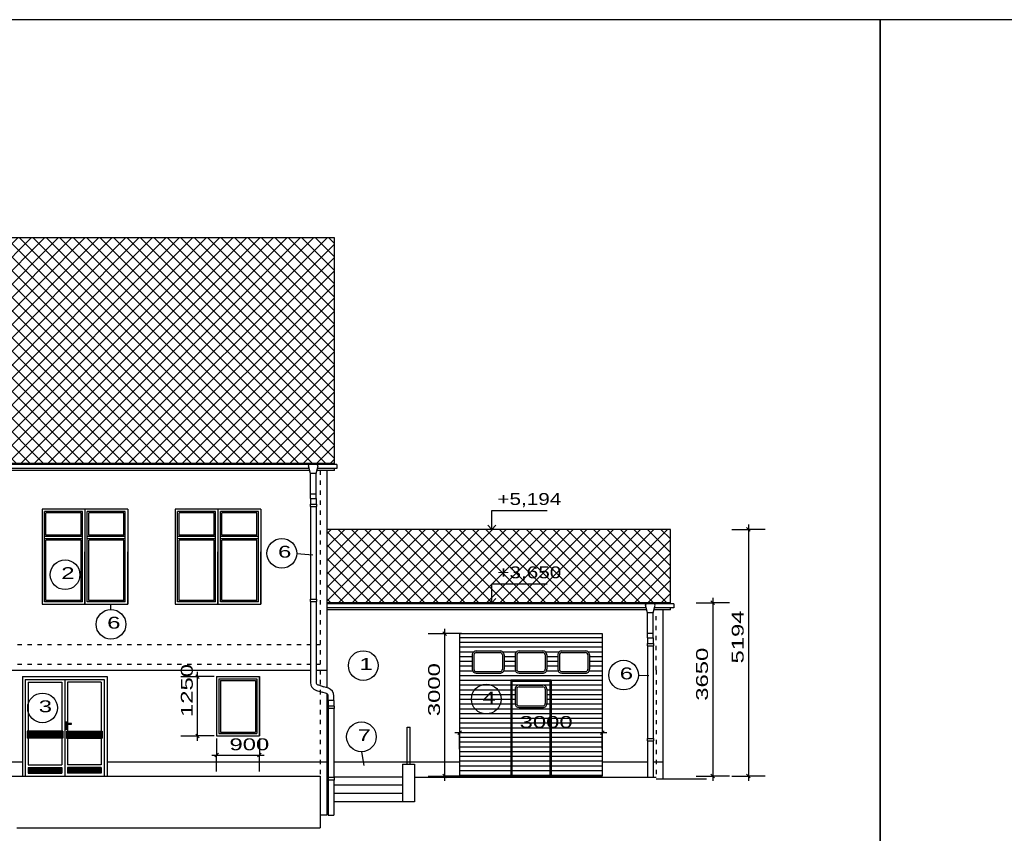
# Model space of a CAD drawing. Extents: x -196363 to 398972, y -489949 to -260582.
# Tile 131 of 256: x 184973 to 205691, y -417267 to -400137. Entities that reach past the tile are written whole.
import ezdxf

# ---------------------------------------------------------------- set-up
doc = ezdxf.new("R2010")
doc.units = 0
doc.header["$MEASUREMENT"] = 0
doc.linetypes.add('DASHED1', pattern=[1, 0.3, -0.4, 0.3])
for name, color, linetype in [('dvere', 1, 'Continuous'), ('koty', 1, 'Continuous'), ('legenda', 1, 'Continuous'), ('navrh', 2, 'Continuous'), ('noszdiv', 1, 'Continuous'), ('okapy', 9, 'Continuous'), ('okna', 2, 'Continuous')]:
    doc.layers.add(name, color=color, linetype=linetype)
doc.styles.add('SPIRITTXTSTYLE1', font='ROMAN')
doc.styles.add('SPIRITTXTSTYLE4', font='ORIG')
doc.dimstyles.new('SPIRITSTYLE10', dxfattribs={"dimtxt": 250, "dimasz": 12.7, "dimexe": 350, "dimexo": 540.327026, "dimgap": 100, "dimtad": 1, "dimdec": 3, "dimzin": 0, "dimdsep": 46, "dimlunit": 7, "dimtxsty": 'SPIRITTXTSTYLE1', "dimblk1": '_TICKMARKS10', "dimblk2": '_TICKMARKS10', "dimsah": 1, "dimcen": 0.09, "dimdle": 100, "dimclrd": 1, "dimclre": 1, "dimclrt": 1, "dimadec": 0, "dimazin": 0, "dimtfac": 1, "dimtdec": 4, "dimtofl": 0, "dimtmove": 1, "dimatfit": 0, "dimfxl": 0, "dimtolj": 1, "dimtzin": 0, "dimarcsym": 0})
doc.dimstyles.new('SPIRITSTYLE11', dxfattribs={"dimtxt": 250, "dimasz": 12.7, "dimexe": 350, "dimexo": 1290.383667, "dimgap": 100, "dimtad": 1, "dimdec": 3, "dimzin": 0, "dimdsep": 46, "dimlunit": 7, "dimtxsty": 'SPIRITTXTSTYLE1', "dimblk1": '_TICKMARKS11', "dimblk2": '_TICKMARKS11', "dimsah": 1, "dimcen": 0.09, "dimdle": 100, "dimclrd": 1, "dimclre": 1, "dimclrt": 1, "dimadec": 0, "dimazin": 0, "dimtfac": 1, "dimtdec": 4, "dimtofl": 0, "dimtmove": 1, "dimatfit": 0, "dimfxl": 0, "dimtolj": 1, "dimtzin": 0, "dimarcsym": 0})
doc.dimstyles.new('SPIRITSTYLE733', dxfattribs={"dimtxt": 250, "dimasz": 12.7, "dimexe": 350, "dimexo": 50.781734, "dimgap": 100, "dimtad": 1, "dimdec": 3, "dimzin": 0, "dimdsep": 46, "dimlunit": 7, "dimtxsty": 'SPIRITTXTSTYLE1', "dimblk1": '_TICKMARKS733', "dimblk2": '_TICKMARKS733', "dimsah": 1, "dimcen": 0.09, "dimdle": 100, "dimclrd": 1, "dimclre": 1, "dimclrt": 1, "dimadec": 0, "dimazin": 0, "dimtfac": 1, "dimtdec": 4, "dimtofl": 0, "dimtmove": 1, "dimatfit": 0, "dimfxl": 0, "dimtolj": 1, "dimtzin": 0, "dimarcsym": 0})
doc.dimstyles.new('SPIRITSTYLE734', dxfattribs={"dimtxt": 250, "dimasz": 12.7, "dimexe": 350, "dimexo": 51.16621, "dimgap": 100, "dimtad": 1, "dimdec": 3, "dimzin": 0, "dimdsep": 46, "dimlunit": 7, "dimtxsty": 'SPIRITTXTSTYLE1', "dimblk1": '_TICKMARKS734', "dimblk2": '_TICKMARKS734', "dimsah": 1, "dimcen": 0.09, "dimdle": 100, "dimclrd": 1, "dimclre": 1, "dimclrt": 1, "dimadec": 0, "dimazin": 0, "dimtfac": 1, "dimtdec": 4, "dimtofl": 0, "dimtmove": 1, "dimatfit": 0, "dimfxl": 0, "dimtolj": 1, "dimtzin": 0, "dimarcsym": 0})
doc.dimstyles.new('SPIRITSTYLE8', dxfattribs={"dimtxt": 250, "dimasz": 12.7, "dimexe": 350, "dimexo": 781.341797, "dimgap": 100, "dimtad": 1, "dimdec": 3, "dimzin": 0, "dimdsep": 46, "dimlunit": 7, "dimtxsty": 'SPIRITTXTSTYLE1', "dimblk1": '_TICKMARKS8', "dimblk2": '_TICKMARKS8', "dimsah": 1, "dimcen": 0.09, "dimdle": 100, "dimclrd": 1, "dimclre": 1, "dimclrt": 1, "dimadec": 0, "dimazin": 0, "dimtfac": 1, "dimtdec": 4, "dimtofl": 0, "dimtmove": 1, "dimatfit": 0, "dimfxl": 0, "dimtolj": 1, "dimtzin": 0, "dimarcsym": 0})
doc.dimstyles.new('SPIRITSTYLE9', dxfattribs={"dimtxt": 250, "dimasz": 12.7, "dimexe": 350, "dimexo": 235.266602, "dimgap": 100, "dimtad": 1, "dimdec": 3, "dimzin": 0, "dimdsep": 46, "dimlunit": 7, "dimtxsty": 'SPIRITTXTSTYLE1', "dimblk1": '_TICKMARKS9', "dimblk2": '_TICKMARKS9', "dimsah": 1, "dimcen": 0.09, "dimdle": 100, "dimclrd": 1, "dimclre": 1, "dimclrt": 1, "dimadec": 0, "dimazin": 0, "dimtfac": 1, "dimtdec": 4, "dimtofl": 0, "dimtmove": 1, "dimatfit": 0, "dimfxl": 0, "dimtolj": 1, "dimtzin": 0, "dimarcsym": 0})
pattern_1 = [(45.000005, (467742.6, -154742.75), (-141.46591, 141.4659), []), (135, (467742.6, -154742.75), (-141.4659, -141.4659), [])]

# ---------------------------------------------------------------- blocks, each defined once
blk = doc.blocks.new('_TICKMARKS8')
at = {"color": 1, "linetype": 'Continuous'}
blk.add_line((-3, -3), (3, 3), dxfattribs=at)
blk = doc.blocks.new('*D7')
at = {"color": 1, "linetype": 'Continuous', "ltscale": 600}
for p, q in [((193567.109375, -413061.75, 1723.800049), (193917.109375, -413061.75, 1723.800049)), ((193917.109375, -416161.75, 1723.800049), (193917.109375, -412961.75, 1723.800049)), ((194267.09375, -413061.75, 1723.800049), (193917.109375, -413061.75, 1723.800049)), ((193567.109375, -416061.75, 1723.800049), (193917.109375, -416061.75, 1723.800049)), ((194267.09375, -416061.75, 1723.800049), (193917.109375, -416061.75, 1723.800049))]:
    blk.add_line(p, q, dxfattribs=at)
at = {"color": 1, "linetype": 'Continuous', "ltscale": 600, "xscale": 12.69999980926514, "yscale": 12.69999980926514, "zscale": 12.69999980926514}
for p, rotation in [((193917.109375, -413061.75, 1723.800049), 90.00000250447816), ((193917.109375, -416061.75, 1723.800049), 270.0000006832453)]:
    blk.add_blockref('_TICKMARKS8', p, dxfattribs=dict(at, rotation=rotation))
at = {"color": 1, "linetype": 'Continuous', "ltscale": 300, "style": 'SPIRITTXTSTYLE1', "width": 1.5}
blk.add_text('3000', height=250, rotation=90.0000025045, dxfattribs=at).set_placement((193817.109375, -414799.84375, 1723.800049))
blk = doc.blocks.new('_TICKMARKS9')
at = {"color": 1, "linetype": 'Continuous'}
blk.add_line((-3, -3), (3, 3), dxfattribs=at)
blk = doc.blocks.new('*D8')
at = {"color": 1, "linetype": 'Continuous', "ltscale": 600}
for p, q in [((194230.90625, -414797.03125, 1723.80005), (194230.90625, -415147.03125, 1723.80005)), ((197230.9375, -414797.03125, 1723.80005), (197230.9375, -415147.03125, 1723.80005)), ((194130.90625, -415147.03125, 1723.80005), (197330.9375, -415147.03125, 1723.80005)), ((194230.90625, -415497.03125, 1723.80005), (194230.90625, -415147.03125, 1723.80005)), ((197230.9375, -415497.03125, 1723.80005), (197230.9375, -415147.03125, 1723.80005))]:
    blk.add_line(p, q, dxfattribs=at)
at = {"color": 1, "linetype": 'Continuous', "ltscale": 600, "xscale": 12.69999980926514, "yscale": 12.69999980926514, "zscale": 12.69999980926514, "rotation": 180.0000050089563}
blk.add_blockref('_TICKMARKS9', (194230.90625, -415147.03125, 1723.80005), dxfattribs=at)
at = {"color": 1, "linetype": 'Continuous', "ltscale": 600, "xscale": 12.69999980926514, "yscale": 12.69999980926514, "zscale": 12.69999980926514}
blk.add_blockref('_TICKMARKS9', (197230.9375, -415147.03125, 1723.80005), dxfattribs=at)
at = {"color": 1, "linetype": 'Continuous', "ltscale": 300, "style": 'SPIRITTXTSTYLE1', "width": 1.5}
blk.add_text('3000', height=250, dxfattribs=at).set_placement((195492.8125, -415047, 1723.80005))
blk = doc.blocks.new('_TICKMARKS10')
at = {"color": 1, "linetype": 'Continuous'}
blk.add_line((-3, -3), (3, 3), dxfattribs=at)
blk = doc.blocks.new('*D9')
at = {"color": 1, "linetype": 'Continuous', "ltscale": 600}
for p, q in [((199206.25, -412411.71875, 1723.800049), (199556.234375, -412411.71875, 1723.800049)), ((199556.234375, -412311.71875, 1723.800049), (199556.234375, -416161.75, 1723.800049)), ((199906.234375, -412411.71875, 1723.800049), (199556.234375, -412411.71875, 1723.800049)), ((199206.25, -416061.75, 1723.800049), (199556.234375, -416061.75, 1723.800049)), ((199906.234375, -416061.75, 1723.800049), (199556.234375, -416061.75, 1723.800049))]:
    blk.add_line(p, q, dxfattribs=at)
at = {"color": 1, "linetype": 'Continuous', "ltscale": 600, "xscale": 12.69999980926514, "yscale": 12.69999980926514, "zscale": 12.69999980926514}
for p, rotation in [((199556.234375, -412411.71875, 1723.800049), 90.00000250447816), ((199556.234375, -416061.75, 1723.800049), -90.00000250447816)]:
    blk.add_blockref('_TICKMARKS10', p, dxfattribs=dict(at, rotation=rotation))
at = {"color": 1, "linetype": 'Continuous', "ltscale": 300, "style": 'SPIRITTXTSTYLE1', "width": 1.5}
blk.add_text('3650', height=250, rotation=450.0000193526, dxfattribs=at).set_placement((199456.234375, -414474.84375, 1723.800049))
blk = doc.blocks.new('_TICKMARKS11')
at = {"color": 1, "linetype": 'Continuous'}
blk.add_line((-3, -3), (3, 3), dxfattribs=at)
blk = doc.blocks.new('*D10')
at = {"color": 1, "linetype": 'Continuous', "ltscale": 600}
for p, q in [((200306.296875, -410767.625, 1723.800049), (200306.296875, -416161.75, 1723.800049)), ((199956.296875, -410867.59375, 1723.800049), (200306.296875, -410867.59375, 1723.800049)), ((200656.296875, -410867.59375, 1723.800049), (200306.296875, -410867.59375, 1723.800049)), ((199956.296875, -416061.75, 1723.800049), (200306.296875, -416061.75, 1723.800049)), ((200656.296875, -416061.75, 1723.800049), (200306.296875, -416061.75, 1723.800049))]:
    blk.add_line(p, q, dxfattribs=at)
at = {"color": 1, "linetype": 'Continuous', "ltscale": 600, "xscale": 12.69999980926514, "yscale": 12.69999980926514, "zscale": 12.69999980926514}
for p, rotation in [((200306.296875, -410867.59375, 1723.800049), 90.00000250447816), ((200306.296875, -416061.75, 1723.800049), -90.00000250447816)]:
    blk.add_blockref('_TICKMARKS11', p, dxfattribs=dict(at, rotation=rotation))
at = {"color": 1, "linetype": 'Continuous', "ltscale": 300, "style": 'SPIRITTXTSTYLE1', "width": 1.5}
blk.add_text('5194', height=250, rotation=450.0000193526, dxfattribs=at).set_placement((200206.296875, -413690.875, 1723.800049))
blk = doc.blocks.new('_TICKMARKS733')
at = {"color": 1, "linetype": 'Continuous'}
blk.add_line((-3, -3), (3, 3), dxfattribs=at)
blk = doc.blocks.new('*D1722')
at = {"color": 1, "linetype": 'Continuous', "ltscale": 600}
for p, q in [((188715.140625, -415316.71875, 1723.800049), (188715.140625, -413866.71875, 1723.800049)), ((188365.140625, -413966.71875, 1723.800049), (188715.140625, -413966.71875, 1723.800049)), ((189065.140625, -413966.71875, 1723.800049), (188715.140625, -413966.71875, 1723.800049)), ((188365.140625, -415216.71875, 1723.800049), (188715.140625, -415216.71875, 1723.800049)), ((189065.140625, -415216.71875, 1723.800049), (188715.140625, -415216.71875, 1723.800049))]:
    blk.add_line(p, q, dxfattribs=at)
at = {"color": 1, "linetype": 'Continuous', "ltscale": 600, "xscale": 12.69999980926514, "yscale": 12.69999980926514, "zscale": 12.69999980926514}
for p, rotation in [((188715.140625, -413966.71875, 1723.800049), 90.00000250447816), ((188715.140625, -415216.71875, 1723.800049), 270.0000006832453)]:
    blk.add_blockref('_TICKMARKS733', p, dxfattribs=dict(at, rotation=rotation))
at = {"color": 1, "linetype": 'Continuous', "ltscale": 300, "style": 'SPIRITTXTSTYLE1', "width": 1.5}
blk.add_text('1250', height=250, rotation=90.0000025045, dxfattribs=at).set_placement((188615.140625, -414817.90625, 1723.800049))
blk = doc.blocks.new('_TICKMARKS734')
at = {"color": 1, "linetype": 'Continuous'}
blk.add_line((-3, -3), (3, 3), dxfattribs=at)
blk = doc.blocks.new('*D1723')
at = {"color": 1, "linetype": 'Continuous', "ltscale": 600}
for p, q in [((189115.921875, -415267.90625, 1723.800049), (189115.921875, -415617.90625, 1723.800049)), ((190015.90625, -415267.90625, 1723.800049), (190015.90625, -415617.90625, 1723.800049)), ((189015.921875, -415617.90625, 1723.800049), (190115.90625, -415617.90625, 1723.800049)), ((189115.921875, -415967.875, 1723.800049), (189115.921875, -415617.90625, 1723.800049)), ((190015.90625, -415967.875, 1723.800049), (190015.90625, -415617.90625, 1723.800049))]:
    blk.add_line(p, q, dxfattribs=at)
at = {"color": 1, "linetype": 'Continuous', "ltscale": 600, "xscale": 12.69999980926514, "yscale": 12.69999980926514, "zscale": 12.69999980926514, "rotation": 180.0000050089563}
blk.add_blockref('_TICKMARKS734', (189115.921875, -415617.90625, 1723.800049), dxfattribs=at)
at = {"color": 1, "linetype": 'Continuous', "ltscale": 600, "xscale": 12.69999980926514, "yscale": 12.69999980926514, "zscale": 12.69999980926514}
blk.add_blockref('_TICKMARKS734', (190015.90625, -415617.90625, 1723.800049), dxfattribs=at)
at = {"color": 1, "linetype": 'Continuous', "ltscale": 300, "style": 'SPIRITTXTSTYLE1', "width": 1.5}
blk.add_text('900', height=250, dxfattribs=at).set_placement((189387.34375, -415517.875, 1723.800049))

msp = doc.modelspace()

# ---------------------------------------------------------------- hatches: boundary and pattern name
at = {"layer": 'navrh', "linetype": 'Continuous', "ltscale": 300}
h = msp.add_hatch(dxfattribs=at)
h.set_pattern_fill('ZdivNP', color=2, scale=7.9375, angle=-44.999980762, style=0, pattern_type=2)
h.set_pattern_definition([(2e-05, (514783.19, -154742.75), (-3.6e-05, 100), [])])
h.paths.add_polyline_path([(197230.9375, -416061.75), (197230.9375, -413061.75), (196630.92188, -413061.75), (196630.92188, -413426.75), (196880.9375, -413426.75, -0.414213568), (196965.9375, -413511.75), (196965.92188, -413811.75, -0.4142135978), (196880.9375, -413896.75), (196380.92188, -413896.75, -0.4142135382), (196295.90625, -413811.75), (196295.92188, -413511.75, -0.414213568), (196380.92188, -413426.75), (196630.92188, -413426.75), (196630.92188, -413061.75), (195730.90625, -413061.75), (195730.90625, -413426.75), (195980.92188, -413426.75, -0.414213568), (196065.92188, -413511.75), (196065.90625, -413811.75, -0.4142135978), (195980.92188, -413896.75), (195480.90625, -413896.75, -0.4142135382), (195395.90625, -413811.75), (195395.90625, -413511.75, -0.414213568), (195480.90625, -413426.75), (195730.90625, -413426.75), (195730.90625, -413061.75), (194830.90625, -413061.75), (194830.90625, -413426.75), (195080.90625, -413426.75, -0.414213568), (195165.90625, -413511.75), (195165.90625, -413811.75, -0.4142135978), (195080.90625, -413896.75), (194580.89062, -413896.75, -0.4142135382), (194495.89062, -413811.75), (194495.90625, -413511.75, -0.414213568), (194580.89062, -413426.75), (194830.90625, -413426.75), (194830.90625, -413061.75), (194230.90625, -413061.75), (194230.90625, -416061.75)], flags=0)
h.paths.add_polyline_path([(195480.90625, -414618.28125, -0.4141708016), (195395.90625, -414533.28125), (195395.90625, -414233.3125, -0.4140426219), (195480.90625, -414148.28125), (195980.92188, -414148.28125, -0.4141708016), (196065.90625, -414233.3125), (196065.90625, -414533.28125, -0.4141708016), (195980.92188, -414618.28125)], flags=0)
at = {"layer": 'okna', "linetype": 'Continuous', "ltscale": 300}
h = msp.add_hatch(dxfattribs=at)
h.set_pattern_fill('Kostky', color=2, scale=31.75, angle=45.000004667, style=0, pattern_type=2)
h.set_pattern_definition(pattern_1)
h.paths.add_polyline_path([(191595.90625, -409478.5), (191595.90625, -404732.40625), (171765.90625, -404732.40625), (171765.90625, -407079.96875), (165725.92188, -407079.96875), (165725.92188, -409478.5)], flags=0)
h = msp.add_hatch(dxfattribs=at)
h.set_pattern_fill('Kostky', color=2, scale=31.75, angle=45.000004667, style=0, pattern_type=2)
h.set_pattern_definition(pattern_1)
h.paths.add_polyline_path([(191435.90625, -412411.71875), (198665.92188, -412411.71875), (198665.92188, -410867.59375), (191435.90625, -410867.59375)], flags=0)

# ---------------------------------------------------------------- linework, layer by layer
at = {"layer": 'dvere', "color": 2, "linetype": 'Continuous', "ltscale": 300}
for p, q in [((185090.92188, -414026.75, 900), (185090.92188, -416061.75, 900)), ((185090.92188, -414026.75, 900), (186750.90625, -414026.78125, 900)), ((185150.90625, -414086.75, 900), (185150.90625, -415114.5, 900)), ((185150.90625, -414086.75, 900), (185860.92188, -414086.75, 900)), ((185860.92188, -414086.75, 900), (185860.92188, -415114.5, 900)), ((185920.92188, -414026.75, 900), (185920.92188, -416061.75, 900)), ((186690.92188, -414086.75, 900), (185980.90625, -414086.75, 900)), ((185980.90625, -414086.75, 900), (185980.90625, -414956.40625, 900)), ((186690.92188, -414086.75, 900), (186690.92188, -415114.5, 900)), ((186750.90625, -414026.78125, 900), (186750.90625, -416061.75, 900)), ((185975.29688, -414924.5, 900), (185935.29688, -414924.5, 900)), ((185935.29688, -414924.5, 900), (185935.29688, -415074.5, 900)), ((186066.53125, -414956.40625, 900), (185951.54688, -414956.40625, 900)), ((185951.54688, -414956.40625, 900), (185951.54688, -414971.40625, 900)), ((185951.54688, -414971.40625, 900), (186066.53125, -414971.40625, 900)), ((185975.29688, -414956.40625, 900), (185975.29688, -414924.5, 900)), ((185975.29688, -415074.5, 900), (185975.29688, -414971.40625, 900)), ((185980.90625, -414971.40625, 900), (185980.90625, -415114.5, 900)), ((186066.53125, -414971.40625, 900), (186066.53125, -414956.40625, 900)), ((185880.92188, -415114.5, 900), (185130.92188, -415114.5, 900)), ((185130.92188, -415114.5, 900), (185130.92188, -415264.5, 900)), ((185880.92188, -415129.4375, 900), (185130.92188, -415129.4375, 900)), ((185880.92188, -415144.4375, 900), (185130.92188, -415144.4375, 900)), ((185880.92188, -415159.46875, 900), (185130.92188, -415159.46875, 900)), ((185880.92188, -415174.46875, 900), (185130.92188, -415174.46875, 900)), ((185880.92188, -415114.5, 900), (185880.92188, -415264.5, 900)), ((185935.29688, -415074.5, 900), (185975.29688, -415074.5, 900)), ((185960.92188, -415114.5, 900), (186710.90625, -415114.5, 900)), ((185960.92188, -415114.5, 900), (185960.92188, -415264.5, 900)), ((185960.92188, -415129.4375, 900), (186710.90625, -415129.4375, 900)), ((185960.92188, -415144.4375, 900), (186710.90625, -415144.4375, 900)), ((185960.92188, -415159.46875, 900), (186710.90625, -415159.46875, 900)), ((185960.92188, -415174.46875, 900), (186710.90625, -415174.46875, 900)), ((186710.90625, -415114.5, 900), (186710.90625, -415264.5, 900)), ((185880.92188, -415189.46875, 900), (185130.92188, -415189.46875, 900)), ((185880.92188, -415204.46875, 900), (185130.92188, -415204.46875, 900)), ((185880.92188, -415219.46875, 900), (185130.92188, -415219.46875, 900)), ((185880.92188, -415234.5, 900), (185130.92188, -415234.5, 900)), ((185880.92188, -415249.5, 900), (185130.92188, -415249.5, 900)), ((185880.92188, -415264.5, 900), (185130.92188, -415264.5, 900)), ((185150.90625, -415264.5, 900), (185150.90625, -415821.75, 900)), ((185860.92188, -415264.5, 900), (185860.92188, -415821.75, 900)), ((185960.92188, -415189.46875, 900), (186710.90625, -415189.46875, 900)), ((185960.92188, -415204.46875, 900), (186710.90625, -415204.46875, 900)), ((185960.92188, -415219.46875, 900), (186710.90625, -415219.46875, 900)), ((185960.92188, -415234.5, 900), (186710.90625, -415234.5, 900)), ((185960.92188, -415249.5, 900), (186710.90625, -415249.5, 900)), ((185960.92188, -415264.5, 900), (186710.90625, -415264.5, 900)), ((185980.90625, -415264.5, 900), (185980.92188, -415821.75, 900)), ((186690.92188, -415264.5, 900), (186690.92188, -415821.75, 900)), ((185150.90625, -415821.75, 900), (185860.92188, -415821.75, 900)), ((185150.90625, -415881.75, 900), (185150.90625, -416001.75, 900)), ((185150.90625, -415881.75, 900), (185860.92188, -415881.75, 900)), ((185150.90625, -415896.6875, 900), (185860.92188, -415896.6875, 900)), ((185150.90625, -415911.71875, 900), (185860.92188, -415911.71875, 900)), ((185150.90625, -415926.71875, 900), (185860.92188, -415926.71875, 900)), ((185150.90625, -415941.71875, 900), (185860.92188, -415941.71875, 900)), ((185150.90625, -415956.71875, 900), (185860.92188, -415956.71875, 900)), ((185150.90625, -415971.71875, 900), (185860.92188, -415971.71875, 900)), ((185150.90625, -415986.75, 900), (185860.92188, -415986.75, 900)), ((185150.90625, -416001.75, 900), (185860.92188, -416001.75, 900)), ((185860.92188, -415881.75, 900), (185860.92188, -416001.75, 900)), ((186690.92188, -415821.75, 900), (185980.90625, -415821.75, 900)), ((185980.90625, -415881.75, 900), (185980.90625, -416001.75, 900)), ((186690.92188, -415881.75, 900), (185980.90625, -415881.75, 900)), ((186690.92188, -415896.6875, 900), (185980.90625, -415896.6875, 900)), ((186690.92188, -415911.71875, 900), (185980.90625, -415911.71875, 900)), ((186690.92188, -415926.71875, 900), (185980.90625, -415926.71875, 900)), ((186690.92188, -415941.71875, 900), (185980.90625, -415941.71875, 900)), ((186690.92188, -415956.71875, 900), (185980.90625, -415956.71875, 900)), ((186690.92188, -415971.71875, 900), (185980.90625, -415971.71875, 900)), ((186690.92188, -415986.75, 900), (185980.90625, -415986.75, 900)), ((186690.92188, -416001.75, 900), (185980.90625, -416001.75, 900)), ((186690.92188, -415881.75, 900), (186690.92188, -416001.75, 900))]:
    msp.add_line(p, q, dxfattribs=at)
for p in [(186009.03125, -414963.90625, 900), (185955.28125, -414999.5, 900)]:
    msp.add_point(p, dxfattribs=at)
at = {"layer": 'koty', "color": 1, "linetype": 'Continuous', "ltscale": 304.799988}
for p, q in [((194905.90625, -410867.59375), (194905.90625, -410467.59375)), ((194905.90625, -410867.59375), (194826.53125, -410780.28125)), ((194905.90625, -410867.59375), (194989.25, -410776.3125)), ((195068.625, -410867.59375), (194743.1875, -410867.59375)), ((194905.90625, -412411.71875), (194905.90625, -412011.71875)), ((195068.625, -412411.71875), (194743.1875, -412411.71875)), ((194905.90625, -412411.71875), (194826.53125, -412324.40625)), ((194905.90625, -412411.71875), (194989.25, -412320.4375))]:
    msp.add_line(p, q, dxfattribs=at)
at = {"layer": 'koty', "color": 1, "linetype": 'Continuous', "ltscale": 509.015991}
for p, q in [((194905.90625, -410467.59375, -1154.94592), (196072.40625, -410467.59375, -1154.94592)), ((194905.90625, -412011.71875, -1154.94592), (196072.40625, -412011.71875, -1154.94592))]:
    msp.add_line(p, q, dxfattribs=at)
at = {"layer": 'legenda', "color": 1, "linetype": 'Continuous', "ltscale": 600}
for p, q in [((203081.39062, -400136.5625, 3523.79956), (161081.39062, -400136.5625, 3523.79956)), ((203081.39062, -429836.5625, 3523.79956), (203081.39062, -400136.5625, 3523.79956)), ((245081.375, -400136.5625, 3523.79956), (203081.39062, -400136.5625, 3523.79956)), ((203081.39062, -400136.5625, 3523.79956), (203081.39062, -429836.5625, 3523.79956))]:
    msp.add_line(p, q, dxfattribs=at)
at = {"layer": 'legenda', "color": 1, "linetype": 'Continuous', "ltscale": 300}
for p, q in [((190801.92188, -411372.125, 10), (191139.42188, -411403.9375, 10)), ((186894.375, -412554.21875, 10), (186894.375, -412441.75, 10)), ((197992.07812, -413934.21875, 10), (198214.89062, -413942.28125, 10)), ((192164.15625, -415547.6875, 10), (192213.40625, -415836.1875, 10))]:
    msp.add_line(p, q, dxfattribs=at)
for centre in [(190489.46875, -411372.125, -1723.79968), (185927.9375, -411823.3125, -1723.79968), (186894.375, -412866.6875, -1723.79968), (192202.54688, -413735.625, -1723.79968), (197679.625, -413934.21875, -1723.79968), (194791.39062, -414440.71875, -1723.79968), (185453.98438, -414626.59375, -1723.79968), (192164.15625, -415235.21875, -1723.79968)]:
    msp.add_circle(centre, 312.45789, dxfattribs=at)
at = {"layer": 'navrh', "color": 2, "linetype": 'Continuous', "ltscale": 300}
for p, q in [((191595.90625, -404732.40625, 900), (171765.90625, -404732.40625, 900)), ((191595.90625, -409502.65625, 900), (191595.90625, -404732.40625, 900)), ((191595.90625, -409478.5, 900), (165725.92188, -409478.5, 900)), ((191595.90625, -409628.5, 900), (191595.90625, -409585.375, 900)), ((191073.875, -409628.5, 900), (178232.75, -409628.5, 900)), ((191595.90625, -409628.5, 900), (191227.5625, -409628.5, 900)), ((191435.90625, -409628.5, 900), (191435.90625, -414200.96875, 900)), ((186345.95312, -410441.75, 900), (185445.95312, -410441.75, 900)), ((187245.9375, -410441.75, 900), (186345.95312, -410441.75, 900)), ((189145.92188, -410441.75, 900), (188245.9375, -410441.75, 900)), ((190045.90625, -410441.75, 900), (189145.92188, -410441.75, 900)), ((198665.92188, -410867.59375, 900), (191435.90625, -410867.59375, 900)), ((198665.92188, -412435.90625, 900), (198665.92188, -410867.59375, 900)), ((198665.92188, -412411.71875, 900), (191435.90625, -412411.71875, 900)), ((198168.04688, -412561.71875, 900), (191435.90625, -412561.71875, 900)), ((198665.92188, -412561.71875, 900), (198321.73438, -412561.71875, 900)), ((198505.90625, -412561.71875, 900), (198505.90625, -416121.75, 900)), ((198665.92188, -412561.71875, 900), (198665.92188, -412518.59375, 900)), ((194230.90625, -413061.75, 900), (194230.90625, -416061.75, 900)), ((194230.90625, -413061.75, 900), (197230.9375, -413061.75, 900)), ((197230.9375, -413061.75, 900), (197230.9375, -416061.75, 900)), ((194495.90625, -413511.75, 900), (194495.90625, -413811.75, 900)), ((194530.90625, -413511.75, 900), (194530.90625, -413811.75, 900)), ((194580.89062, -413426.75, 900), (195080.90625, -413426.75, 900)), ((194580.89062, -413461.75, 900), (195080.90625, -413461.75, 900)), ((195130.90625, -413511.75, 900), (195130.90625, -413811.75, 900)), ((195165.90625, -413511.75, 900), (195165.90625, -413811.75, 900)), ((195395.90625, -413511.75, 900), (195395.90625, -413811.75, 900)), ((195430.90625, -413511.75, 900), (195430.90625, -413811.75, 900)), ((195480.90625, -413426.75, 900), (195980.92188, -413426.75, 900)), ((195480.90625, -413461.75, 900), (195980.92188, -413461.75, 900)), ((196030.90625, -413511.75, 900), (196030.90625, -413811.75, 900)), ((196065.90625, -413511.75, 900), (196065.90625, -413811.75, 900)), ((196295.92188, -413511.75, 900), (196295.92188, -413811.75, 900)), ((196330.92188, -413511.75, 900), (196330.92188, -413811.75, 900)), ((196380.92188, -413426.75, 900), (196880.9375, -413426.75, 900)), ((196380.92188, -413461.75, 900), (196880.9375, -413461.75, 900)), ((196930.92188, -413511.75, 900), (196930.92188, -413811.75, 900)), ((196965.92188, -413511.75, 900), (196965.92188, -413811.75, 900)), ((178215.90625, -413831.78125, 900), (191090.71875, -413831.78125, 900)), ((191210.71875, -413831.78125, 900), (191435.90625, -413831.78125, 900)), ((194580.89062, -413861.75, 900), (195080.90625, -413861.75, 900)), ((194580.89062, -413896.75, 900), (195080.90625, -413896.75, 900)), ((195480.90625, -413861.75, 900), (195980.92188, -413861.75, 900)), ((195480.90625, -413896.75, 900), (195980.92188, -413896.75, 900)), ((196380.92188, -413861.75, 900), (196880.9375, -413861.75, 900)), ((196380.92188, -413896.75, 900), (196880.9375, -413896.75, 900)), ((195305.90625, -414036.75, 900), (195305.90625, -416091.75, 900)), ((195305.90625, -414036.75, 900), (196155.92188, -414036.75, 900)), ((195330.90625, -414061.75, 900), (195330.90625, -416091.75, 900)), ((195330.90625, -414061.75, 900), (196130.90625, -414061.75, 900)), ((195480.90625, -414148.28125, 900), (195980.92188, -414148.28125, 900)), ((196130.90625, -414061.75, 900), (196130.90625, -416091.75, 900)), ((196155.92188, -414036.75, 900), (196155.92188, -416091.75, 900)), ((191435.90625, -414327.40625, 900), (191435.90625, -416881.40625, 900)), ((195395.90625, -414233.3125, 900), (195395.90625, -414533.28125, 900)), ((195430.90625, -414233.3125, 900), (195430.90625, -414533.28125, 900)), ((195480.90625, -414183.28125, 900), (195980.92188, -414183.28125, 900)), ((196030.90625, -414233.3125, 900), (196030.90625, -414533.28125, 900)), ((196065.90625, -414233.3125, 900), (196065.90625, -414533.28125, 900)), ((195480.90625, -414583.28125, 900), (195980.92188, -414583.28125, 900)), ((195480.90625, -414618.28125, 900), (195980.92188, -414618.28125, 900)), ((193128.42188, -415811.75, 900), (193128.42188, -415031.75, 900)), ((193128.42188, -415031.75, 900), (193188.42188, -415031.75, 900)), ((193188.42188, -415811.75, 900), (193188.42188, -415031.75, 900)), ((183645.92188, -415761.75, 900), (185030.92188, -415761.75, 900)), ((186810.90625, -415761.75, 900), (191465.875, -415761.75, 900)), ((191585.875, -415761.75, 900), (194230.90625, -415761.71875, 900)), ((197230.9375, -415761.6875, 900), (198184.89062, -415761.6875, 900)), ((198304.89062, -415761.6875, 900), (198505.90625, -415761.6875, 900)), ((193030.92188, -415811.75, 900), (193030.92188, -416081.75, 900)), ((193030.92188, -415811.75, 900), (193280.92188, -415811.75, 900)), ((193280.92188, -415811.75, 900), (193280.92188, -416600.875, 900)), ((191465.875, -416081.75, 900), (191435.90625, -416081.75, 900)), ((193030.92188, -416081.75, 900), (191585.875, -416081.75, 900)), ((193030.92188, -416081.75, 900), (193030.92188, -416600.875, 900)), ((198365.92188, -416091.75, 900), (193280.92188, -416091.75, 900)), ((194230.90625, -416061.75, 900), (197230.9375, -416061.75, 900)), ((191465.875, -416254.8125, 900), (191435.90625, -416254.8125, 900)), ((191465.875, -416427.84375, 900), (191435.90625, -416427.84375, 900)), ((193030.92188, -416254.8125, 900), (191585.875, -416254.8125, 900)), ((193030.92188, -416427.84375, 900), (191585.875, -416427.84375, 900)), ((191465.875, -416600.875, 900), (191435.90625, -416600.875, 900)), ((193280.92188, -416600.875, 900), (191585.875, -416600.875, 900)), ((191435.90625, -416881.40625, 900), (191295.92188, -416881.40625, 900))]:
    msp.add_line(p, q, dxfattribs=at)
at = {"layer": 'navrh', "color": 2, "linetype": 'DASHED1', "ltscale": 300}
for p, q in [((191295.90625, -409628.5, 900), (191295.90625, -414891.59375, 900)), ((198365.92188, -413831.78125, 900), (198365.92188, -412561.71875, 900))]:
    msp.add_line(p, q, dxfattribs=at)
at = {"layer": 'navrh', "color": 2, "linetype": 'Continuous', "ltscale": 300}
for centre, radius, start, end in [((194580.89062, -413511.75, 900), 85, 90.000002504, 180.000005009), ((194580.89062, -413511.75, 900), 50, 90.000002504, 180.000005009), ((195080.90625, -413511.75, 900), 85, 0, 90.000002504), ((195080.90625, -413511.75, 900), 50, 0, 90.000002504), ((195480.90625, -413511.75, 900), 85, 90.000002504, 180.000005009), ((195480.90625, -413511.75, 900), 50, 90.000002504, 180.000005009), ((195980.92188, -413511.75, 900), 85, 0, 90.000002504), ((195980.92188, -413511.75, 900), 50, 0, 90.000002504), ((196380.92188, -413511.75, 900), 85, 90.000002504, 180.000005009), ((196380.92188, -413511.75, 900), 50, 90.000002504, 180.000005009), ((196880.9375, -413511.75, 900), 85, 0, 90.000002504), ((196880.9375, -413511.75, 900), 50, 0, 90.000002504), ((194580.89062, -413811.75, 900), 85, 180.000005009, 270.000000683), ((194580.89062, -413811.75, 900), 50, 180.000005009, 270.000000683), ((195080.90625, -413811.75, 900), 50, 270.000000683, 360.000010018), ((195080.90625, -413811.75, 900), 85, 270.000000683, 360.000010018), ((195480.90625, -413811.75, 900), 85, 180.000005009, 270.000000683), ((195480.90625, -413811.75, 900), 50, 180.000005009, 270.000000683), ((195980.92188, -413811.75, 900), 50, 270.000000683, 360.000010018), ((195980.92188, -413811.75, 900), 85, 270.000000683, 360.000010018), ((196380.92188, -413811.75, 900), 85, 180.000005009, 270.000000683), ((196380.92188, -413811.75, 900), 50, 180.000005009, 270.000000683), ((196880.9375, -413811.75, 900), 50, 270.000000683, 360.000010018), ((196880.9375, -413811.75, 900), 85, 270.000000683, 360.000010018), ((195480.90625, -414233.3125, 900), 85, 90.000002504, 180.000005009), ((195980.92188, -414233.3125, 900), 85, 0, 90.000002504), ((195480.90625, -414233.3125, 900), 50, 90.000002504, 180.000005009), ((195980.92188, -414233.3125, 900), 50, 0, 90.000002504), ((195480.90625, -414533.28125, 900), 85, 180.000005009, 270.000000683), ((195480.90625, -414533.28125, 900), 50, 180.000005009, 270.000000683), ((195980.92188, -414533.28125, 900), 50, 270.000000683, 360.000010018), ((195980.92188, -414533.28125, 900), 85, 270.000000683, 360.000010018)]:
    msp.add_arc(centre, radius, start, end, dxfattribs=at)
at = {"layer": 'noszdiv', "color": 2, "linetype": 'Continuous', "ltscale": 300}
for p, q in [((185445.95312, -410441.75, 2623.80005), (185445.95312, -412441.75, 2623.80005)), ((186345.95312, -410441.75, 2623.80005), (186345.9375, -412441.75, 2623.80005)), ((188245.9375, -410441.75, 2623.80005), (188245.92188, -412441.75, 2623.80005)), ((189145.92188, -410441.75, 2623.80005), (189145.90625, -412441.75, 2623.80005)), ((186345.9375, -412441.75, 2623.80005), (186345.9375, -411341.75, 2623.80005)), ((187245.92188, -412441.75, 2623.80005), (187245.92188, -411341.75, 2623.80005)), ((189145.90625, -412441.75, 2623.80005), (189145.90625, -411341.75, 2623.80005)), ((190045.90625, -412441.75, 2623.80005), (190045.90625, -411341.75, 2623.80005)), ((185445.95312, -412441.75, 2623.80005), (186345.9375, -412441.75, 2623.80005)), ((186345.9375, -412441.75, 2623.80005), (187245.92188, -412441.75, 2623.80005)), ((188245.92188, -412441.75, 2623.80005), (189145.90625, -412441.75, 2623.80005)), ((189145.90625, -412441.75, 2623.80005), (190045.90625, -412441.75, 2623.80005)), ((185030.92188, -413966.75, 2623.80005), (185030.92188, -416061.75, 2623.80005)), ((185030.92188, -413966.75, 2623.80005), (186810.90625, -413966.75, 2623.80005)), ((186810.90625, -413966.75, 2623.80005), (186810.90625, -416061.75, 2623.80005)), ((190015.90625, -415216.71875, 2623.80005), (190015.90625, -413966.71875, 2623.80005))]:
    msp.add_line(p, q, dxfattribs=at)
at = {"layer": 'noszdiv', "color": 1, "linetype": 'DASHED1', "ltscale": 300}
for p, q in [((166025.92188, -413291.75, 2623.80005), (191295.90625, -413291.75, 2623.80005)), ((166025.92188, -413706.75, 2623.80005), (191295.90625, -413706.75, 2623.80005)), ((191295.90625, -413831.78125, 2623.80005), (191295.92188, -416061.75, 2623.80005)), ((198365.92188, -413831.78125, 2623.80005), (198365.92188, -416121.75, 2623.80005))]:
    msp.add_line(p, q, dxfattribs=at)
at = {"layer": 'noszdiv', "color": 1, "linetype": 'Continuous', "ltscale": 300}
for p, q in [((183945.92188, -416061.75, 2623.80005), (191295.92188, -416061.75, 2623.80005)), ((191295.92188, -416061.75, 2623.80005), (191295.92188, -417151.75, 2623.80005)), ((198365.92188, -416121.75, 2623.80005), (199424.625, -416121.75, 2623.80005)), ((198365.92188, -416121.75, 2623.80005), (198365.92188, -416121.75, 2623.80005)), ((184915.92188, -417151.75, 2623.80005), (191295.92188, -417151.75, 2623.80005))]:
    msp.add_line(p, q, dxfattribs=at)
at = {"layer": 'okapy', "color": 9, "linetype": 'Continuous', "ltscale": 2500}
for p, q in [((191645.92188, -409502.65625, 900), (175195.9375, -409502.65625, 900)), ((191062.28125, -409585.375, 900), (178244.29688, -409585.375, 900)), ((191048.20312, -409532.6875, 900), (191065.51562, -409502.65625, 900)), ((191090.71875, -409691.375, 900), (191048.20312, -409532.6875, 900)), ((191210.71875, -409691.375, 900), (191253.23438, -409532.6875, 900)), ((191253.23438, -409532.6875, 900), (191235.92188, -409502.65625, 900)), ((191645.92188, -409585.375, 900), (191239.09375, -409585.375, 900)), ((191645.92188, -409502.65625, 900), (191645.92188, -409585.375, 900)), ((191210.71875, -409691.375, 900), (191090.71875, -409691.375, 900)), ((191090.71875, -410120.34375, 900), (191210.71875, -410120.34375, 900)), ((198740.09375, -412435.90625, 900), (191435.90625, -412435.90625, 900)), ((198142.375, -412465.90625, 900), (198159.6875, -412435.90625, 900)), ((198184.89062, -412624.59375, 900), (198142.375, -412465.90625, 900)), ((198304.89062, -412624.59375, 900), (198347.40625, -412465.90625, 900)), ((198347.40625, -412465.90625, 900), (198330.09375, -412435.90625, 900)), ((198740.09375, -412435.90625, 900), (198740.09375, -412518.59375, 900)), ((198156.46875, -412518.59375, 900), (191435.90625, -412518.59375, 900)), ((198304.89062, -412624.59375, 900), (198184.89062, -412624.59375, 900)), ((198740.09375, -412518.59375, 900), (198333.26562, -412518.59375, 900)), ((198184.89062, -413053.59375, 900), (198304.89062, -413053.59375, 900))]:
    msp.add_line(p, q, dxfattribs=at)
at = {"layer": 'okapy', "color": 9, "linetype": 'Continuous', "ltscale": 0.00079375}
for p, q in [((191090.71875, -410219.5625), (191090.71875, -409691.375)), ((191210.71875, -410219.5625), (191210.71875, -409691.375)), ((191085.70312, -410335.75), (191215.67188, -410335.75)), ((191085.70312, -410335.75), (191085.70312, -410385.78125)), ((191085.70312, -410385.78125), (191215.67188, -410385.78125)), ((191090.71875, -410219.5625), (191210.71875, -410219.5625)), ((191090.71875, -410219.5625), (191090.71875, -410335.75)), ((191090.71875, -410385.78125), (191090.71875, -412335.75)), ((191210.71875, -410219.5625), (191210.71875, -410335.75)), ((191210.71875, -410385.78125), (191210.71875, -412335.75)), ((191215.67188, -410335.75), (191215.67188, -410385.78125)), ((191085.70312, -412335.75), (191215.67188, -412335.75)), ((191085.70312, -412335.75), (191085.70312, -412385.78125)), ((191085.70312, -412385.78125), (191215.67188, -412385.78125)), ((191090.71875, -412385.78125), (191090.71875, -414090.875)), ((191210.71875, -412385.78125), (191210.71875, -414091.46875)), ((191215.67188, -412335.75), (191215.67188, -412385.78125)), ((198184.89062, -413152.8125), (198184.89062, -412624.59375)), ((198304.89062, -413152.8125), (198304.89062, -412624.59375)), ((198179.875, -413269), (198309.85938, -413269)), ((198179.875, -413269), (198179.875, -413319)), ((198179.875, -413319), (198309.85938, -413319)), ((198184.89062, -413152.8125), (198304.89062, -413152.8125)), ((198184.89062, -413152.8125), (198184.89062, -413269)), ((198184.89062, -413319), (198184.89062, -415269)), ((198304.89062, -413152.8125), (198304.89062, -413269)), ((198304.89062, -413319), (198304.89062, -415269)), ((198309.85938, -413269), (198309.85938, -413319)), ((191245.26562, -414139), (191258.07812, -414143.1875)), ((191258.07812, -414143.1875), (191373.29688, -414180.625)), ((191208.1875, -414253.15625), (191221, -414257.3125)), ((191221, -414257.3125), (191336.21875, -414294.75)), ((191431.3125, -414325.65625), (191336.21875, -414294.75)), ((191468.40625, -414211.53125), (191373.29688, -414180.625)), ((191465.875, -414472.4375), (191465.875, -414373.8125)), ((191465.875, -414472.4375), (191465.875, -414588.625)), ((191585.875, -414472.4375), (191465.875, -414472.4375)), ((191585.875, -414472.4375), (191585.875, -414373.21875)), ((191585.875, -414472.4375), (191585.875, -414588.625)), ((191460.89062, -414609.625), (191435.90625, -414609.625)), ((191460.89062, -414617.65625), (191435.90625, -414617.65625)), ((191460.89062, -414588.625), (191460.89062, -414638.625)), ((191590.89062, -414588.625), (191460.89062, -414588.625)), ((191590.89062, -414638.625), (191460.89062, -414638.625)), ((191465.875, -414638.625), (191465.875, -416094.4375)), ((191585.875, -414638.625), (191585.875, -416094.4375)), ((191590.89062, -414588.625), (191590.89062, -414638.625)), ((198179.875, -415269), (198309.85938, -415269)), ((198179.875, -415269), (198179.875, -415319)), ((198179.875, -415319), (198309.85938, -415319)), ((198184.89062, -415319), (198184.89062, -416091.75)), ((198304.89062, -415319), (198304.89062, -416091.75)), ((198309.85938, -415269), (198309.85938, -415319)), ((191460.89062, -416115.4375), (191435.90625, -416115.4375)), ((191460.89062, -416123.46875), (191435.90625, -416123.46875)), ((191460.89062, -416094.4375), (191460.89062, -416144.4375)), ((191590.89062, -416094.4375), (191460.89062, -416094.4375)), ((191590.89062, -416144.4375), (191460.89062, -416144.4375)), ((191465.875, -416144.4375), (191465.875, -416881.40625)), ((191585.875, -416144.4375), (191585.875, -416881.40625)), ((191590.89062, -416094.4375), (191590.89062, -416144.4375))]:
    msp.add_line(p, q, dxfattribs=at)
at = {"layer": 'okapy', "color": 9, "linetype": 'Continuous', "ltscale": 600}
msp.add_line((191465.875, -416881.40625, 1723.80005), (191585.875, -416881.40625, 1723.80005), dxfattribs=at)
at = {"layer": 'okapy', "color": 9, "linetype": 'Continuous', "ltscale": 0.00079375}
for centre, radius, start, end in [((191260.71875, -414091.46875), 169.99925, 179.799361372, 251.998627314), ((191260.71875, -414091.46875), 49.99624, 180.000005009, 251.996523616), ((191415.85938, -414373.21875), 50.00179, 0, 71.996511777), ((191415.89062, -414373.21875), 169.99899, 359.799366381, 432.006569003)]:
    msp.add_arc(centre, radius, start, end, dxfattribs=at)
at = {"layer": 'okna', "color": 2, "linetype": 'Continuous', "ltscale": 300}
for p, q in [((185445.95312, -410441.75, 2547.59985), (185445.95312, -412441.75, 2547.59985)), ((185495.92188, -412391.75, 2547.59985), (185495.9375, -410491.75, 2547.59985)), ((186295.9375, -410491.75, 2547.59985), (185495.9375, -410491.75, 2547.59985)), ((186265.92188, -410521.75, 2547.59985), (185525.9375, -410521.75, 2547.59985)), ((185525.9375, -410986.75, 2547.59985), (185525.9375, -410521.75, 2547.59985)), ((186265.92188, -410986.75, 2547.59985), (186265.92188, -410521.75, 2547.59985)), ((186295.92188, -412391.75, 2547.59985), (186295.9375, -410491.75, 2547.59985)), ((186345.95312, -410441.75, 2547.59985), (186345.9375, -412441.75, 2547.59985)), ((186345.95312, -410441.75, 2547.59985), (186345.9375, -412441.75, 2547.59985)), ((186345.95312, -410441.75, 2547.59985), (186345.9375, -412441.75, 2547.59985)), ((187195.92188, -410491.75, 2547.59985), (186395.92188, -410491.75, 2547.59985)), ((186395.92188, -412391.75, 2547.59985), (186395.92188, -410491.75, 2547.59985)), ((187165.90625, -410521.75, 2547.59985), (186425.9375, -410521.75, 2547.59985)), ((186425.9375, -410986.75, 2547.59985), (186425.9375, -410521.75, 2547.59985)), ((187165.90625, -410986.75, 2547.59985), (187165.90625, -410521.75, 2547.59985)), ((187195.92188, -412391.75, 2547.59985), (187195.92188, -410491.75, 2547.59985)), ((187245.9375, -410441.75, 2547.59985), (187245.92188, -412441.75, 2547.59985)), ((187245.9375, -410441.75, 2547.59985), (187245.92188, -412441.75, 2547.59985)), ((188245.9375, -410441.75, 2547.59985), (188245.92188, -412441.75, 2547.59985)), ((188295.90625, -412391.75, 2547.59985), (188295.92188, -410491.75, 2547.59985)), ((189095.92188, -410491.75, 2547.59985), (188295.92188, -410491.75, 2547.59985)), ((189065.89062, -410521.75, 2547.59985), (188325.92188, -410521.75, 2547.59985)), ((188325.92188, -410986.75, 2547.59985), (188325.92188, -410521.75, 2547.59985)), ((189065.89062, -410986.75, 2547.59985), (189065.89062, -410521.75, 2547.59985)), ((189095.90625, -412391.75, 2547.59985), (189095.92188, -410491.75, 2547.59985)), ((189145.92188, -410441.75, 2547.59985), (189145.90625, -412441.75, 2547.59985)), ((189145.92188, -410441.75, 2547.59985), (189145.90625, -412441.75, 2547.59985)), ((189145.92188, -410441.75, 2547.59985), (189145.90625, -412441.75, 2547.59985)), ((189195.89062, -412391.75, 2547.59985), (189195.90625, -410491.75, 2547.59985)), ((189995.90625, -410491.75, 2547.59985), (189195.90625, -410491.75, 2547.59985)), ((189965.875, -410521.75, 2547.59985), (189225.90625, -410521.75, 2547.59985)), ((189225.90625, -410986.75, 2547.59985), (189225.90625, -410521.75, 2547.59985)), ((189965.875, -410986.75, 2547.59985), (189965.875, -410521.75, 2547.59985)), ((189995.89062, -412391.75, 2547.59985), (189995.90625, -410491.75, 2547.59985)), ((190045.90625, -410441.75, 2547.59985), (190045.90625, -412441.75, 2547.59985)), ((190045.90625, -410441.75, 2547.59985), (190045.90625, -412441.75, 2547.59985)), ((186295.92188, -411016.75, 2547.59985), (185495.92188, -411016.75, 2547.59985)), ((186265.92188, -410986.75, 2547.59985), (185525.9375, -410986.75, 2547.59985)), ((187195.92188, -411016.75, 2547.59985), (186395.92188, -411016.75, 2547.59985)), ((187165.90625, -410986.75, 2547.59985), (186425.9375, -410986.75, 2547.59985)), ((189095.90625, -411016.75, 2547.59985), (188295.90625, -411016.75, 2547.59985)), ((189065.89062, -410986.75, 2547.59985), (188325.92188, -410986.75, 2547.59985)), ((189995.89062, -411016.75, 2547.59985), (189195.89062, -411016.75, 2547.59985)), ((189965.875, -410986.75, 2547.59985), (189225.90625, -410986.75, 2547.59985)), ((186295.92188, -411066.75, 2547.59985), (185495.92188, -411066.75, 2547.59985)), ((185525.9375, -412361.75, 2547.59985), (185525.9375, -411096.75, 2547.59985)), ((186265.92188, -411096.75, 2547.59985), (185525.9375, -411096.75, 2547.59985)), ((186265.92188, -412361.75, 2547.59985), (186265.92188, -411096.75, 2547.59985)), ((187195.92188, -411066.75, 2547.59985), (186395.92188, -411066.75, 2547.59985)), ((186425.9375, -412361.75, 2547.59985), (186425.9375, -411096.75, 2547.59985)), ((187165.90625, -411096.75, 2547.59985), (186425.9375, -411096.75, 2547.59985)), ((187165.90625, -412361.75, 2547.59985), (187165.90625, -411096.75, 2547.59985)), ((189095.90625, -411066.75, 2547.59985), (188295.90625, -411066.75, 2547.59985)), ((188325.92188, -412361.75, 2547.59985), (188325.92188, -411096.75, 2547.59985)), ((189065.89062, -411096.75, 2547.59985), (188325.92188, -411096.75, 2547.59985)), ((189065.89062, -412361.75, 2547.59985), (189065.89062, -411096.75, 2547.59985)), ((189995.89062, -411066.75, 2547.59985), (189195.89062, -411066.75, 2547.59985)), ((189225.90625, -412361.75, 2547.59985), (189225.90625, -411096.75, 2547.59985)), ((189965.875, -411096.75, 2547.59985), (189225.90625, -411096.75, 2547.59985)), ((189965.875, -412361.75, 2547.59985), (189965.875, -411096.75, 2547.59985)), ((186295.92188, -412391.75, 2547.59985), (185495.92188, -412391.75, 2547.59985)), ((186265.92188, -412361.75, 2547.59985), (185525.9375, -412361.75, 2547.59985)), ((187195.92188, -412391.75, 2547.59985), (186395.92188, -412391.75, 2547.59985)), ((187165.90625, -412361.75, 2547.59985), (186425.9375, -412361.75, 2547.59985)), ((189095.90625, -412391.75, 2547.59985), (188295.90625, -412391.75, 2547.59985)), ((189065.89062, -412361.75, 2547.59985), (188325.92188, -412361.75, 2547.59985)), ((189995.89062, -412391.75, 2547.59985), (189195.89062, -412391.75, 2547.59985)), ((189965.875, -412361.75, 2547.59985), (189225.90625, -412361.75, 2547.59985)), ((189115.92188, -413966.71875, 2547.59985), (189115.92188, -415216.71875, 2547.59985)), ((189115.92188, -413966.71875, 2547.59985), (190015.90625, -413966.71875, 2547.59985)), ((189115.92188, -413966.71875, 2547.59985), (189115.92188, -415216.71875, 2547.59985)), ((189165.9375, -414016.71875, 2547.59985), (189965.90625, -414016.71875, 2547.59985)), ((189165.9375, -414016.71875, 2547.59985), (189165.9375, -415166.71875, 2547.59985)), ((189195.92188, -414046.71875, 2547.59985), (189935.92188, -414046.71875, 2547.59985)), ((189195.92188, -414046.71875, 2547.59985), (189195.92188, -415136.71875, 2547.59985)), ((189935.92188, -414046.71875, 2547.59985), (189935.92188, -415136.71875, 2547.59985)), ((189965.90625, -414016.71875, 2547.59985), (189965.90625, -415166.71875, 2547.59985)), ((190015.90625, -413966.71875, 2547.59985), (190015.90625, -415216.71875, 2547.59985)), ((189165.9375, -415166.71875, 2547.59985), (189965.90625, -415166.71875, 2547.59985)), ((189195.92188, -415136.71875, 2547.59985), (189935.92188, -415136.71875, 2547.59985)), ((189115.92188, -415216.71875, 2547.59985), (190015.90625, -415216.71875, 2547.59985))]:
    msp.add_line(p, q, dxfattribs=at)

# ---------------------------------------------------------------- texts
at = {"layer": 'koty', "color": 1, "linetype": 'Continuous', "ltscale": 509.015991, "style": 'SPIRITTXTSTYLE1', "width": 1.3}
for s, p in [('+5,194', (195025.20312, -410353.53125, -1154.94592)), ('+3,650', (195025.20312, -411897.625, -1154.94592))]:
    msp.add_text(s, height=250.5, dxfattribs=at).set_placement(p)
at = {"layer": 'legenda', "color": 1, "linetype": 'Continuous', "ltscale": 300, "style": 'SPIRITTXTSTYLE4', "width": 1.5}
for s, p in [('6', (190410, -411463, -1723.79968)), ('2', (185848.46875, -411914.09375, -1723.79968)), ('6', (186814.90625, -412957.5625, -1723.79968)), ('1', (192123.07812, -413826.53125, -1723.79968)), ('6', (197600.15625, -414025.125, -1723.79968)), ('4', (194711.90625, -414531.5, -1723.79968)), ('3', (185374.51562, -414717.375, -1723.79968)), ('7', (192084.6875, -415326.125, -1723.79968))]:
    msp.add_text(s, height=250, dxfattribs=at).set_placement(p)

# ---------------------------------------------------------------- dimensions: what is measured, and where the dimension line sits
at = {"layer": 'koty', "color": 1, "linetype": 'Continuous', "ltscale": 600}
for base, p1, p2, dimstyle, picture, middle in [((200306.29688, -410867.59375, 1723.80005), (198665.92188, -410867.59375, 1723.80005), (191295.92188, -416061.75, 1723.80005), 'SPIRITSTYLE11', '*D10', (200306.29688, -413464.6875, 1723.80005)), ((199556.23438, -412411.71875, 1723.80005), (198665.92188, -412411.71875, 1723.80005), (191295.92188, -416061.75, 1723.80005), 'SPIRITSTYLE10', '*D9', (199556.23438, -414236.75, 1723.80005)), ((188715.14062, -415216.71875, 1723.80005), (189115.92188, -415216.71875, 1723.80005), (189115.92188, -413966.71875, 1723.80005), 'SPIRITSTYLE733', '*D1722', (188715.14062, -414591.71875, 1723.80005))]:
    dim = msp.add_linear_dim(base=base, p1=p1, p2=p2, angle=90.000002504, dimstyle=dimstyle, dxfattribs=at)
    dim.commit()
    dim.dimension.update_dxf_attribs({"geometry": picture, "text_midpoint": middle})
dim = msp.add_aligned_dim(p1=(192785.76562, -416061.75, 1723.80005), p2=(192785.76562, -413061.75, 1723.80005), distance=-1131.34375, dimstyle='SPIRITSTYLE8', dxfattribs=at)
dim.commit()
dim.dimension.update_dxf_attribs({"geometry": '*D7', "text_midpoint": (193917.10938, -414561.75, 1723.80005)})
for base, p1, p2, dimstyle, picture, middle in [((194230.90625, -415147.03125, 1723.80005), (194230.90625, -414561.75, 1723.80005), (197230.9375, -414561.75, 1723.80005), 'SPIRITSTYLE9', '*D8', (195730.90625, -415147.03125, 1723.80005)), ((189115.92188, -415617.90625, 1723.80005), (189115.92188, -415216.71875, 1723.80005), (190015.90625, -415216.71875, 1723.80005), 'SPIRITSTYLE734', '*D1723', (189565.92188, -415617.90625, 1723.80005))]:
    dim = msp.add_linear_dim(base=base, p1=p1, p2=p2, dimstyle=dimstyle, dxfattribs=at)
    dim.commit()
    dim.dimension.update_dxf_attribs({"geometry": picture, "text_midpoint": middle})

doc.saveas('drawing.dxf')
